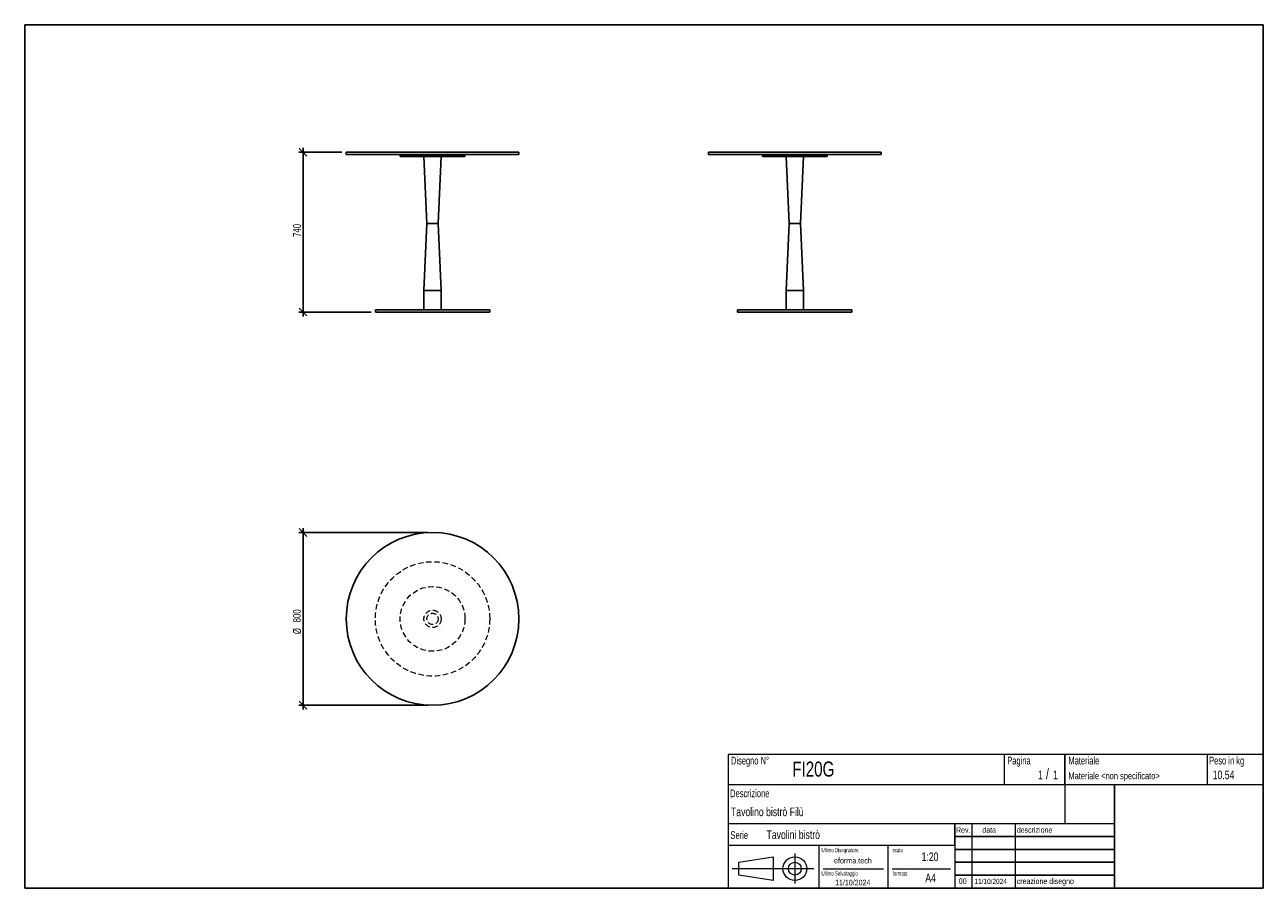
# Model space of a CAD drawing. Header units: millimetres. Extents: x 5 to 292, y 5 to 205.
import ezdxf

# ---------------------------------------------------------------- set-up
doc = ezdxf.new("R2010")
doc.units = ezdxf.units.MM
doc.linetypes.add('HIDDEN', pattern=[1.905, 1.27, -0.635])
doc.layers.add('FORMAT', color=7, linetype='Continuous')
doc.styles.add('SLDTEXTSTYLE0', font='TXT', dxfattribs={"width": 0.605})
doc.styles.add('SLDTEXTSTYLE1', font='TXT', dxfattribs={"width": 0.75})
doc.dimstyles.new('SLDDIMSTYLE0', dxfattribs={"dimtxt": 1.8, "dimasz": 1.8, "dimexe": 0, "dimexo": 0.0625, "dimgap": 0.45, "dimtad": 1, "dimlfac": 20, "dimrnd": 1e-09, "dimzin": 12, "dimdsep": 46, "dimtxsty": 'SLDTEXTSTYLE1', "dimblk1": 'OBLIQUE', "dimblk2": 'OBLIQUE', "dimsah": 1, "dimcen": 0.09, "dimadec": 0, "dimazin": 3, "dimtfac": 1, "dimtmove": 0, "dimatfit": 0, "dimldrblk": 'OBLIQUE', "dimfxl": 0, "dimfrac": 2, "dimtolj": 1, "dimtzin": 12, "dimarcsym": 0})

# ---------------------------------------------------------------- blocks, each defined once
blk = doc.blocks.new('_Oblique')
at = {"color": 0, "linetype": 'ByBlock', "lineweight": -2}
blk.add_line((-0.5, -0.5), (0.5, 0.5), dxfattribs=at)
blk = doc.blocks.new('_D')
at = {"layer": 'FORMAT', "color": 7}
for p, q in [((78.5, 175.46), (68.5, 175.46)), ((69.5, 175.46), (69.5, 176.46)), ((69.5, 175.46), (69.5, 138.46)), ((85.25, 138.46), (68.5, 138.46)), ((69.5, 138.46), (69.5, 137.46))]:
    blk.add_line(p, q, dxfattribs=at)
at = {"layer": 'FORMAT', "color": 7, "xscale": 1.8, "yscale": 1.8}
for p, rotation in [((69.5, 175.46), 270.0000000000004), ((69.5, 138.46), 90.0000000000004)]:
    blk.add_blockref('_Oblique', p, dxfattribs=dict(at, rotation=rotation))
at = {"layer": 'FORMAT', "color": 7, "insert": (67.18, 155.86), "char_height": 1.8, "attachment_point": 1, "rotation": 90, "style": 'SLDTEXTSTYLE1'}
blk.add_mtext('740', dxfattribs=at)
blk = doc.blocks.new('_D_1')
at = {"layer": 'FORMAT', "color": 7}
for p, q in [((98.5, 87.39), (68.5, 87.39)), ((69.5, 87.39), (69.5, 88.39)), ((69.5, 87.39), (69.5, 47.39)), ((98.5, 47.39), (68.5, 47.39)), ((69.5, 47.39), (69.5, 46.39))]:
    blk.add_line(p, q, dxfattribs=at)
at = {"layer": 'FORMAT', "color": 7, "xscale": 1.8, "yscale": 1.8}
for p, rotation in [((69.5, 87.39, 25), 270.0000000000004), ((69.5, 47.39, 25), 90.0000000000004)]:
    blk.add_blockref('_Oblique', p, dxfattribs=dict(at, rotation=rotation))
at = {"layer": 'FORMAT', "color": 7, "char_height": 1.8, "attachment_point": 1, "rotation": 90, "style": 'SLDTEXTSTYLE1'}
for s, insert in [('800', (67.15, 66.57)), ('%%c', (67.18, 63.85))]:
    blk.add_mtext(s, dxfattribs=dict(at, insert=insert))

msp = doc.modelspace()

# ---------------------------------------------------------------- linework, layer by layer
at = {"color": 7, "linetype": 'Continuous', "lineweight": 25}
for p, q in [((79.49748, 175.4574), (79.49748, 174.9574)), ((79.49748, 175.4574), (119.49748, 175.4574)), ((119.49748, 174.9574), (119.49748, 175.4574)), ((163.43815, 175.4574), (163.43815, 174.9574)), ((163.43815, 175.4574), (183.43815, 175.4574)), ((183.43815, 175.4574), (203.43815, 175.4574)), ((203.43815, 174.9574), (203.43815, 175.4574)), ((79.49748, 174.9574), (119.49748, 174.9574)), ((91.99748, 174.9574), (91.99748, 174.7074)), ((91.99748, 174.7074), (91.99748, 174.4574)), ((106.99748, 174.7074), (91.99748, 174.7074)), ((106.99748, 174.4574), (91.99748, 174.4574)), ((97.49748, 174.4574), (98.19748, 158.9574)), ((100.79748, 158.9574), (101.49748, 174.4574)), ((106.99748, 174.7074), (106.99748, 174.9574)), ((106.99748, 174.4574), (106.99748, 174.7074)), ((163.43815, 174.9574), (183.43815, 174.9574)), ((175.93815, 174.9574), (175.93815, 174.7074)), ((175.93815, 174.7074), (175.93815, 174.4574)), ((190.93815, 174.7074), (175.93815, 174.7074)), ((175.93815, 174.7074), (183.43815, 174.7074)), ((190.93815, 174.4574), (175.93815, 174.4574)), ((181.43815, 174.4574), (182.13815, 158.9574)), ((183.43815, 174.9574), (203.43815, 174.9574)), ((183.43815, 174.7074), (190.93815, 174.7074)), ((184.73815, 158.9574), (185.43815, 174.4574)), ((190.93815, 174.7074), (190.93815, 174.9574)), ((190.93815, 174.4574), (190.93815, 174.7074)), ((98.19748, 158.9574), (97.49748, 143.4574)), ((100.79748, 158.9574), (98.19748, 158.9574)), ((101.49748, 143.4574), (100.79748, 158.9574)), ((182.13815, 158.9574), (181.43815, 143.4574)), ((184.73815, 158.9574), (182.13815, 158.9574)), ((185.43815, 143.4574), (184.73815, 158.9574)), ((97.49748, 143.4574), (97.49748, 138.9574)), ((101.49748, 143.4574), (97.49748, 143.4574)), ((101.49748, 138.9574), (101.49748, 143.4574)), ((181.43815, 143.4574), (181.43815, 138.9574)), ((185.43815, 143.4574), (181.43815, 143.4574)), ((185.43815, 138.9574), (185.43815, 143.4574)), ((86.24748, 138.9574), (86.24748, 138.4574)), ((112.74748, 138.9574), (86.24748, 138.9574)), ((112.74748, 138.4574), (86.24748, 138.4574)), ((112.74748, 138.4574), (112.74748, 138.9574)), ((170.18815, 138.9574), (170.18815, 138.4574)), ((196.68815, 138.9574), (170.18815, 138.9574)), ((196.68815, 138.4574), (170.18815, 138.4574)), ((196.68815, 138.4574), (196.68815, 138.9574))]:
    msp.add_line(p, q, dxfattribs=at)
msp.add_circle((99.49748, 67.38537), 20, dxfattribs=at)
at = {"color": 7, "linetype": 'HIDDEN', "lineweight": 18}
for radius in [13.25, 7.5, 2, 1.3]:
    msp.add_circle((99.49748, 67.38537), radius, dxfattribs=at)
at = {"layer": 'FORMAT', "color": 251, "true_color": 0x484848}
for p, q in [((5, 205), (292, 205)), ((5, 205), (5, 5)), ((292, 205), (292, 5)), ((5, 5), (292, 5))]:
    msp.add_line(p, q, dxfattribs=at)
at = {"layer": 'FORMAT', "color": 251, "lineweight": 18, "true_color": 0x484848}
for p, q in [((292, 36), (168, 36)), ((168, 36), (168, 5)), ((232, 36), (232, 29)), ((279, 36), (279, 29)), ((168, 29), (292, 29)), ((168, 20), (246, 20)), ((224.5, 20), (224.5, 5)), ((234.5, 20), (234.5, 5)), ((246, 20), (257.5, 20)), ((168, 15), (220.5, 15)), ((189, 15), (189, 5)), ((205, 15), (205, 5)), ((220.5, 15), (220.5, 5)), ((170.45232, 11.02842), (178.45232, 12.27842)), ((178.45232, 12.27842), (178.45232, 6.77842)), ((183.46023, 13.04077), (183.46023, 6.06051)), ((187.88291, 9.52842), (168.89345, 9.52842)), ((170.45232, 8.02842), (170.45232, 11.02842)), ((190, 9.5), (204, 9.5)), ((206, 9.5), (219.5, 9.5)), ((178.45232, 6.77842), (170.45232, 8.02842))]:
    msp.add_line(p, q, dxfattribs=at)
at = {"layer": 'FORMAT', "color": 7}
for p, q in [((246, 29), (246, 36)), ((257.5, 20), (257.5, 29)), ((220.5, 15), (220.5, 20)), ((257.5, 5), (257.5, 20)), ((220.5, 17), (257.5, 17)), ((220.5, 14), (257.5, 14)), ((220.5, 11), (257.5, 11)), ((220.5, 8), (257.5, 8)), ((220.5, 5), (257.5, 5))]:
    msp.add_line(p, q, dxfattribs=at)
at = {"layer": 'FORMAT', "color": 7, "lineweight": 18}
msp.add_line((246, 29), (246, 20), dxfattribs=at)
at = {"layer": 'FORMAT', "color": 251, "lineweight": 18, "true_color": 0x484848}
for radius in [2.75, 1.5]:
    msp.add_circle((183.46023, 9.52842), radius, dxfattribs=at)

# ---------------------------------------------------------------- texts
at = {"color": 18, "linetype": 'Continuous', "lineweight": 0, "true_color": 0x060606, "insert": (280.29073, 32.24796), "char_height": 2, "attachment_point": 1, "style": 'SLDTEXTSTYLE1'}
msp.add_mtext('10.54', dxfattribs=at)
at = {"layer": 'FORMAT', "color": 18, "true_color": 0x060606}
for s, insert, char_height, attachment_point, style in [('Disegno N°', (168.65209, 35.46055), 1.8, 1, 'SLDTEXTSTYLE0'), ('Pagina', (232.68578, 35.4642), 1.8, 1, 'SLDTEXTSTYLE0'), ('Materiale', (246.84637, 35.4642), 1.8, 1, 'SLDTEXTSTYLE0'), ('Peso in kg', (279.45834, 35.4642), 1.8, 1, 'SLDTEXTSTYLE0'), ('FI20G', (182.85785, 34.35127), 3.5, 1, 'SLDTEXTSTYLE1'), ('1', (239.82456, 32.24796), 2, 1, 'SLDTEXTSTYLE1'), ('/', (241.64155, 32.74597), 2.5, 1, 'SLDTEXTSTYLE1'), ('1', (243.32047, 32.24796), 2, 1, 'SLDTEXTSTYLE1'), ('Materiale <non specificato>', (246.84637, 31.8349), 1.5875, 1, 'SLDTEXTSTYLE1'), ('Descrizione', (168.45959, 27.87301), 1.8, 1, 'SLDTEXTSTYLE0'), ('Tavolino bistrò Filù', (168.65209, 23.69153), 2, 1, 'SLDTEXTSTYLE1'), ('Serie', (168.54671, 18.20074), 1.8, 1, 'SLDTEXTSTYLE0'), ('Tavolini bistrò', (176.9009, 18.39744), 2, 1, 'SLDTEXTSTYLE1'), ('Rev.', (220.80434, 19.14061), 1.3, 1, 'SLDTEXTSTYLE1'), ('data', (226.90583, 19.14061), 1.3, 1, 'SLDTEXTSTYLE1'), ('descrizione', (234.88928, 19.14061), 1.3, 1, 'SLDTEXTSTYLE1'), ('Ultimo Disegnatore', (189.61829, 14.3444), 1, 1, 'SLDTEXTSTYLE0'), ('scala', (206.10636, 14.3444), 1, 1, 'SLDTEXTSTYLE0'), ('1:20', (212.8317, 13.28812), 2, 1, 'SLDTEXTSTYLE1'), ('Ultimo Salvataggio', (189.61829, 8.93841), 1, 1, 'SLDTEXTSTYLE0'), ('formato', (206.10636, 8.93841), 1, 1, 'SLDTEXTSTYLE0'), ('11/10/2024', (196.86819, 6.95548), 1.3, 2, 'SLDTEXTSTYLE1'), ('A4', (213.69281, 8.39825), 2, 1, 'SLDTEXTSTYLE1'), ('00', (221.45534, 7.2775), 1.3, 1, 'SLDTEXTSTYLE1'), ('11/10/2024', (225.06555, 7.1779), 1.2, 1, 'SLDTEXTSTYLE1'), ('creazione disegno', (234.88928, 7.2775), 1.3, 1, 'SLDTEXTSTYLE1')]:
    msp.add_mtext(s, dxfattribs=dict(at, insert=insert, char_height=char_height, attachment_point=attachment_point, style=style))
at = {"layer": 'FORMAT', "color": 18, "true_color": 0x020202, "insert": (196.90354, 12.06285), "char_height": 1.3229167, "attachment_point": 2, "style": 'SLDTEXTSTYLE1'}
msp.add_mtext('eforma.tech', dxfattribs=at)

# ---------------------------------------------------------------- dimensions: what is measured, and where the dimension line sits
at = {"layer": 'FORMAT', "color": 7}
dim = msp.add_linear_dim(base=(69.49748, 138.4574), p1=(79.49748, 175.4574), p2=(86.24748, 138.4574), angle=90, dimstyle='SLDDIMSTYLE0', dxfattribs=at)
dim.commit()
dim.dimension.update_dxf_attribs({"geometry": '_D', "text_midpoint": (69.49748, 157.85438), "dimtype": 160})
dim = msp.add_linear_dim(base=(69.49748, 47.38537), p1=(99.49748, 87.38537), p2=(99.49748, 47.38537), angle=90, text='%%c<>', dimstyle='SLDDIMSTYLE0', dxfattribs=at)
dim.commit()
dim.dimension.update_dxf_attribs({"geometry": '_D_1', "text_midpoint": (69.49748, 67.2056), "dimtype": 160})

doc.saveas('drawing.dxf')
